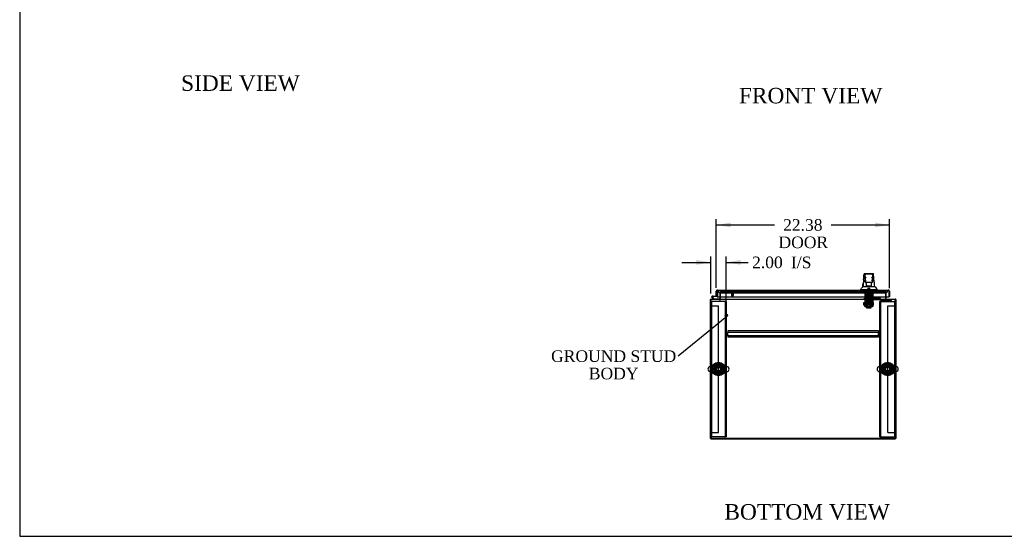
# Model space of a CAD drawing. Header units: inches. Extents: x 1 to 299, y -2 to 199.
# Tile 1 of 12: x 1 to 129, y 1 to 67. Entities that reach past the tile are written whole.
import ezdxf
from ezdxf import colors
from ezdxf.entities.mleader import LeaderData, LeaderLine
from ezdxf.enums import TextEntityAlignment as Align
from ezdxf.lldxf.tags import DXFTag
from ezdxf.math import Vec2, Vec3

# ---------------------------------------------------------------- set-up
doc = ezdxf.new("R2010")
doc.units = ezdxf.units.IN
doc.header["$MEASUREMENT"] = 0
for name, color, linetype in [('COM50677-2', 7, 'Continuous'), ('COM53964-1', 7, 'Continuous'), ('COM54746-48', 7, 'Continuous'), ('COM56670-1', 7, 'Continuous'), ('COM70215', 7, 'Continuous'), ('COM70220', 7, 'Continuous'), ('COM70838', 7, 'Continuous'), ('COM70839-1', 7, 'Continuous'), ('COM71199-1', 7, 'Continuous'), ('COM71209-1', 7, 'Continuous'), ('COM71210-1', 7, 'Continuous'), ('Default', 7, 'Continuous'), ('HAN13068', 7, 'Continuous'), ('HAN13068_NUT', 7, 'Continuous'), ('HAN13068_SCREW', 7, 'Continuous'), ('HAN_NUT', 7, 'Continuous'), ('NTS18024', 7, 'Continuous'), ('NTS18147', 7, 'Continuous'), ('ROL87452', 7, 'Continuous'), ('RVT17786', 7, 'Continuous'), ('RVT19000', 7, 'Continuous'), ('SCS86414', 7, 'Continuous'), ('SPC87322', 7, 'Continuous'), ('STD26122', 7, 'Continuous'), ('STD26258', 7, 'Continuous'), ('WAF25376', 7, 'Continuous'), ('WAF25377', 7, 'Continuous'), ('WAM254785', 7, 'Continuous'), ('WAM30038', 7, 'Continuous')]:
    doc.layers.add(name, color=color, linetype=linetype)
doc.styles.add('SEACAD_Times_New_Roman', font='times.ttf')
tags = doc.linetypes.add('HIDDEN2', pattern=[0.1875, 0.125, -0.0625]).pattern_tags.tags
tags[6:7] = [DXFTag(74, 4), DXFTag(75, 0), DXFTag(340, '0'), DXFTag(46, 0.0), DXFTag(50, 0.0), DXFTag(44, 0.0), DXFTag(45, 0.0)]
tags[4:5] = [DXFTag(74, 4), DXFTag(75, 0), DXFTag(340, '0'), DXFTag(46, 0.0), DXFTag(50, 0.0), DXFTag(44, 0.0), DXFTag(45, 0.0)]
doc.dimstyles.new('HAMMOND_(STH_-_300x200)', dxfattribs={"dimtxt": 1.5, "dimasz": 1.875, "dimexe": 0.75, "dimexo": 0.75, "dimgap": 0.375, "dimtad": 0, "dimtih": 1, "dimtoh": 1, "dimzin": 0, "dimdsep": 46, "dimtxsty": 'SEACAD_Times_New_Roman', "dimblk1": '_SE_FILLED', "dimblk2": '_SE_FILLED', "dimsah": 1, "dimcen": 0.75, "dimadec": 0, "dimazin": 0, "dimtfac": 0.8, "dimtofl": 0, "dimtmove": 0, "dimatfit": 3, "dimfxl": 1, "dimtolj": 1, "dimtzin": 0, "dimarcsym": 0})

# ---------------------------------------------------------------- blocks, each defined once
blk = doc.blocks.new('_SE_FILLED')
at = {"color": 0}
blk.add_line((0, 0), (-1, 0), dxfattribs=at)
blk.add_solid([(0, 0), (-1, -0.1665), (-1, 0.1665), (0, 0)], dxfattribs=at)
blk = doc.blocks.new('SE2')
at = {"layer": 'COM50677-2', "color": 7, "linetype": 'HIDDEN2'}
for p, q in [((90.7, 30.94), (90.83, 30.94)), ((90.89, 30.94), (90.83, 30.94)), ((90.83, 13.44), (90.83, 30.94)), ((92.52, 30.94), (90.89, 30.94)), ((92.58, 30.94), (92.52, 30.94)), ((92.58, 30.94), (92.58, 13.44)), ((92.7, 30.94), (92.58, 30.94)), ((92.7, 30.94), (92.7, 13.44)), ((112.57, 30.94), (112.7, 30.94)), ((112.57, 13.44), (112.57, 30.94)), ((112.7, 13.44), (112.7, 30.94)), ((112.76, 30.94), (112.7, 30.94)), ((112.76, 30.94), (114.39, 30.94)), ((114.39, 30.94), (114.45, 30.94)), ((114.45, 30.94), (114.45, 13.44)), ((114.57, 30.94), (114.45, 30.94)), ((90.7, 13.44), (90.83, 13.44)), ((90.89, 13.44), (90.83, 13.44)), ((92.52, 13.44), (90.89, 13.44)), ((92.52, 13.44), (92.58, 13.44)), ((92.7, 13.44), (92.58, 13.44)), ((112.57, 13.44), (112.7, 13.44)), ((112.7, 13.44), (112.76, 13.44)), ((112.76, 13.44), (114.39, 13.44)), ((114.39, 13.44), (114.45, 13.44)), ((114.57, 13.44), (114.45, 13.44))]:
    blk.add_line(p, q, dxfattribs=at)
for centre in [(91.7, 22.19), (113.57, 22.19)]:
    blk.add_circle(centre, 0.375, dxfattribs=at)
at = {"layer": 'COM53964-1', "color": 7, "linetype": 'HIDDEN2'}
for p, q in [((90.7, 30.36), (90.84, 30.36)), ((90.84, 30.36), (91.56, 30.36)), ((91.56, 30.36), (91.7, 30.36)), ((91.7, 13.99), (91.7, 30.36)), ((113.57, 13.99), (113.57, 30.36)), ((113.57, 30.36), (113.71, 30.36)), ((113.71, 30.36), (114.43, 30.36)), ((114.43, 30.36), (114.57, 30.36)), ((90.7, 13.99), (90.84, 13.99)), ((90.84, 13.99), (91.56, 13.99)), ((91.56, 13.99), (91.7, 13.99)), ((113.57, 13.99), (113.71, 13.99)), ((113.71, 13.99), (114.43, 13.99)), ((114.43, 13.99), (114.57, 13.99))]:
    blk.add_line(p, q, dxfattribs=at)
at = {"layer": 'COM54746-48', "color": 7, "linetype": 'Continuous'}
for p, q in [((91.51, 32.13), (91.51, 32.13)), ((91.06, 31.22), (90.85, 31.44)), ((90.93, 31.64), (91.51, 31.64)), ((91.51, 31.58), (90.93, 31.58)), ((90.97, 31.41), (91.09, 31.29)), ((90.99, 31.53), (91.05, 31.53)), ((91.09, 31.29), (91.78, 31.29)), ((91.51, 31.64), (91.51, 31.64)), ((91.78, 31.29), (91.78, 31.22))]:
    blk.add_line(p, q, dxfattribs=at)
at = {"layer": 'COM54746-48', "color": 7, "linetype": 'HIDDEN2'}
for p, q in [((91.51, 32.13), (91.57, 32.13)), ((91.57, 32.13), (91.57, 31.6)), ((90.87, 31.51), (90.87, 31.53)), ((90.9, 31.48), (90.97, 31.41)), ((90.92, 31.58), (90.94, 31.58)), ((90.94, 31.46), (90.92, 31.46)), ((90.99, 31.53), (90.99, 31.51)), ((91.05, 31.52), (90.99, 31.52)), ((91.55, 31.58), (91.51, 31.58))]:
    blk.add_line(p, q, dxfattribs=at)
at = {"layer": 'COM54746-48', "color": 7, "linetype": 'Continuous'}
blk.add_circle((90.93, 31.52), 0.05, dxfattribs=at)
for radius, start, end in [(0.117, 90, 5.2159), (0.117, 227.608, 287.0274), (0.055, 90, 5.2159), (0.055, 5.2159, 90), (0.117, 5.2159, 28.0398)]:
    blk.add_arc((90.93, 31.52), radius, start, end, dxfattribs=at)
at = {"layer": 'COM54746-48', "color": 7, "linetype": 'HIDDEN2'}
for centre, radius, start, end in [((90.92, 31.53), 0.05, 90, 180), ((90.92, 31.51), 0.05, 180, 270), ((90.93, 31.52), 0.117, 28.0398, 90), ((90.94, 31.53), 0.05, 0, 90), ((90.94, 31.51), 0.05, 270, 0), ((91.55, 31.6), 0.025, 270, 0)]:
    blk.add_arc(centre, radius, start, end, dxfattribs=at)
at = {"layer": 'COM56670-1', "color": 7, "linetype": 'HIDDEN2'}
for p, q in [((91.98, 32.19), (91.98, 32.19)), ((113.29, 32.19), (91.98, 32.19)), ((113.29, 32.19), (113.29, 32.19))]:
    blk.add_line(p, q, dxfattribs=at)
at = {"layer": 'COM70215', "color": 7, "linetype": 'HIDDEN2'}
for p, q in [((112.39, 27.13), (92.89, 27.13)), ((92.89, 27.13), (92.89, 27.09)), ((92.89, 27.09), (92.89, 26.98)), ((92.89, 26.98), (92.89, 26.94)), ((92.89, 26.5), (92.89, 26.94)), ((112.39, 26.94), (92.89, 26.94)), ((112.39, 27.13), (112.39, 27.09)), ((112.39, 27.09), (112.39, 26.98)), ((112.39, 26.98), (112.39, 26.94)), ((112.39, 26.5), (112.39, 26.94)), ((112.39, 26.5), (92.89, 26.5)), ((92.89, 26.5), (92.89, 26.46)), ((92.89, 26.46), (92.89, 26.36)), ((92.89, 26.36), (92.89, 26.32)), ((112.39, 26.32), (92.89, 26.32)), ((112.39, 26.5), (112.39, 26.46)), ((112.39, 26.46), (112.39, 26.36)), ((112.39, 26.36), (112.39, 26.32))]:
    blk.add_line(p, q, dxfattribs=at)
at = {"layer": 'COM70220', "color": 7, "linetype": 'HIDDEN2'}
for p, q in [((91.9, 32.07), (92.15, 32.07)), ((92.15, 32.07), (113.06, 32.07)), ((113.06, 32.07), (113.31, 32.07))]:
    blk.add_line(p, q, dxfattribs=at)
for centre, start, end in [((91.9, 32.32), 180, 270), ((113.31, 32.32), 270, 0)]:
    blk.add_arc(centre, 0.25, start, end, dxfattribs=at)
at = {"layer": 'COM70838', "color": 7, "linetype": 'HIDDEN2'}
for p, q in [((110.51, 31.21), (110.51, 31.33)), ((110.51, 31.33), (110.64, 31.33)), ((110.64, 31.21), (110.51, 31.21)), ((110.64, 31.33), (111.69, 31.33)), ((111.12, 31.21), (110.64, 31.21)), ((111.69, 31.21), (111.15, 31.21)), ((111.69, 31.33), (111.78, 31.33)), ((111.78, 31.21), (111.69, 31.21)), ((112.49, 31.33), (111.78, 31.33)), ((111.78, 31.21), (112.47, 31.21)), ((112.59, 31.33), (112.49, 31.33)), ((112.49, 31.33), (112.49, 31.21)), ((112.58, 31.09), (112.58, 31.12)), ((112.65, 31.28), (112.65, 31.27)), ((112.78, 31.15), (112.78, 31.05)), ((112.78, 31.15), (114.02, 31.15)), ((112.78, 31.05), (113.9, 31.05)), ((112.78, 30.92), (113.9, 30.92)), ((114.02, 31.07), (114.02, 31.15)), ((114.02, 31.07), (114.02, 30.94))]:
    blk.add_line(p, q, dxfattribs=at)
for centre, radius, start, end in [((112.47, 31.09), 0.117, 76.4554, 90), ((112.47, 31.09), 0.117, 0, 76.4554), ((112.78, 31.12), 0.193, 180, 270), ((112.59, 31.27), 0.06, 0, 90), ((112.78, 31.28), 0.125, 180, 270)]:
    blk.add_arc(centre, radius, start, end, dxfattribs=at)
for centre, major_axis, start_param, end_param in [((113.9, 31.07), (-0.125, 0), 1.570796, 3.141593), ((113.9, 30.94), (0.125, 0), 4.712389, 6.283185)]:
    blk.add_ellipse(centre, major_axis=major_axis, ratio=0.145455, start_param=start_param, end_param=end_param, dxfattribs=at)
at = {"layer": 'COM70839-1', "color": 7, "linetype": 'HIDDEN2'}
for p, q in [((110.6, 31.94), (110.67, 31.94)), ((110.6, 31.93), (110.6, 31.94)), ((110.6, 31.93), (110.6, 30.8)), ((110.67, 31.94), (110.67, 31.93)), ((110.67, 31.93), (110.67, 30.8)), ((111.6, 31.94), (111.67, 31.94)), ((111.6, 31.93), (111.6, 31.94)), ((111.6, 31.93), (111.6, 30.8)), ((111.67, 31.94), (111.67, 31.93)), ((111.67, 31.93), (111.67, 30.8)), ((110.6, 30.64), (110.6, 30.8)), ((110.6, 30.64), (110.6, 30.38)), ((110.67, 31.48), (111.6, 31.48)), ((110.67, 30.8), (110.67, 30.64)), ((111.6, 30.69), (110.67, 30.69)), ((110.67, 30.38), (110.67, 30.64)), ((110.67, 30.62), (111.6, 30.62)), ((111.6, 30.64), (111.6, 30.8)), ((111.6, 30.64), (111.6, 30.38)), ((111.67, 30.8), (111.67, 30.64)), ((111.67, 30.38), (111.67, 30.64)), ((110.6, 30.3), (110.6, 30.38)), ((110.6, 30.3), (110.67, 30.3)), ((110.67, 30.38), (110.67, 30.3)), ((111.6, 30.3), (111.6, 30.38)), ((111.6, 30.3), (111.67, 30.3)), ((111.67, 30.38), (111.67, 30.3))]:
    blk.add_line(p, q, dxfattribs=at)
at = {"layer": 'COM71199-1', "color": 7, "linetype": 'Continuous'}
for p, q in [((91.42, 31.64), (91.42, 32.27)), ((91.51, 32.33), (91.47, 32.38)), ((91.51, 32.27), (91.51, 32.38)), ((91.51, 32.33), (91.51, 32.27)), ((91.51, 32.27), (91.51, 31.54)), ((91.51, 32.27), (91.51, 32.27)), ((91.51, 31.64), (91.51, 32.27)), ((91.56, 32.41), (113.65, 32.41)), ((91.56, 32.41), (91.56, 32.41)), ((91.56, 32.41), (91.56, 32.41)), ((113.65, 32.41), (113.65, 32.41)), ((113.65, 32.41), (113.65, 32.41)), ((113.65, 32.41), (113.65, 32.41)), ((113.7, 32.27), (113.7, 32.38)), ((113.7, 32.33), (113.74, 32.38)), ((113.7, 32.27), (113.7, 32.33)), ((113.7, 32.27), (113.7, 31.54)), ((113.7, 32.27), (113.7, 32.27)), ((113.7, 32.27), (113.7, 31.54)), ((113.79, 32.27), (113.79, 31.54)), ((91.42, 31.64), (91.51, 31.64)), ((91.51, 31.54), (113.7, 31.54)), ((113.79, 31.54), (113.7, 31.54))]:
    blk.add_line(p, q, dxfattribs=at)
for centre, start, end in [((91.56, 32.27), 127.5036, 180), ((91.56, 32.27), 90.1561, 127.5036), ((91.56, 32.27), 90, 90.0762), ((113.65, 32.27), 89.9238, 90), ((113.65, 32.27), 52.4964, 89.8439), ((113.65, 32.27), 0, 52.4964)]:
    blk.add_arc(centre, 0.143, start, end, dxfattribs=at)
for points in [[(91.51, 32.38), (91.52, 32.39), (91.53, 32.4), (91.54, 32.41), (91.54, 32.41), (91.55, 32.41), (91.56, 32.41), (91.56, 32.41)], [(113.7, 32.38), (113.69, 32.39), (113.68, 32.4), (113.67, 32.41), (113.67, 32.41), (113.66, 32.41), (113.65, 32.41), (113.65, 32.41)]]:
    blk.add_open_spline(points, degree=3, knots=[0, 0, 0, 0, 0.5, 0.5, 0.75, 0.75, 1, 1, 1, 1], dxfattribs=at)
at = {"layer": 'COM71209-1', "color": 7, "linetype": 'HIDDEN2'}
for p, q in [((91.98, 31.54), (91.98, 32.19)), ((91.98, 32.19), (113.29, 32.19)), ((113.29, 32.19), (113.29, 31.54))]:
    blk.add_line(p, q, dxfattribs=at)
at = {"layer": 'COM71209-1', "color": 7, "linetype": 'Continuous'}
for p, q in [((90.7, 31.08), (90.7, 31.22)), ((90.7, 31.22), (114.57, 31.22)), ((90.7, 13.22), (90.7, 31.08)), ((91.98, 31.27), (91.98, 31.54)), ((91.98, 31.27), (91.98, 31.22)), ((113.29, 31.54), (113.29, 31.27)), ((113.29, 31.22), (113.29, 31.27)), ((114.57, 31.22), (114.57, 31.08)), ((114.57, 31.08), (114.57, 13.22)), ((114.57, 13.22), (90.7, 13.22))]:
    blk.add_line(p, q, dxfattribs=at)
at = {"layer": 'COM71210-1', "color": 7, "linetype": 'HIDDEN2'}
for p, q in [((91.89, 32.19), (91.98, 32.19)), ((91.89, 32.19), (91.89, 31.54)), ((113.39, 32.19), (113.29, 32.19)), ((113.39, 31.54), (113.39, 32.19)), ((90.75, 13.26), (114.52, 13.26))]:
    blk.add_line(p, q, dxfattribs=at)
at = {"layer": 'COM71210-1', "color": 7, "linetype": 'Continuous'}
for p, q in [((90.61, 31.13), (90.61, 13.31)), ((90.7, 31.13), (90.61, 31.13)), ((91.89, 31.54), (91.89, 31.27)), ((113.39, 31.27), (113.39, 31.54)), ((114.57, 31.13), (114.67, 31.13)), ((114.67, 13.31), (114.67, 31.13)), ((90.75, 13.16), (114.52, 13.16))]:
    blk.add_line(p, q, dxfattribs=at)
for centre, radius, start, end in [((90.75, 31.08), 0.143, 109.6129, 160.3871), ((91.84, 31.27), 0.048, 270, 0), ((91.84, 31.27), 0.143, 340.3871, 0), ((113.43, 31.27), 0.143, 180, 199.6129), ((113.43, 31.27), 0.048, 180, 270), ((114.52, 31.08), 0.143, 19.6129, 70.3871), ((90.75, 13.31), 0.143, 180, 270), ((114.52, 13.31), 0.143, 270, 0)]:
    blk.add_arc(centre, radius, start, end, dxfattribs=at)
at = {"layer": 'COM71210-1', "color": 7, "linetype": 'HIDDEN2'}
for centre, radius, start, end in [((90.75, 31.08), 0.143, 90, 109.6129), ((90.75, 31.08), 0.048, 90, 180), ((91.84, 31.27), 0.143, 270, 340.3871), ((113.43, 31.27), 0.143, 199.6129, 270), ((114.52, 31.08), 0.143, 70.3871, 90), ((114.52, 31.08), 0.048, 0, 90), ((90.75, 13.31), 0.048, 180, 270), ((114.52, 13.31), 0.048, 270, 0)]:
    blk.add_arc(centre, radius, start, end, dxfattribs=at)
at = {"layer": 'HAN13068', "color": 7, "linetype": 'Continuous'}
for p, q in [((110.53, 34.47), (110.53, 34.47)), ((110.59, 34.53), (111.68, 34.53)), ((111.5, 34.45), (110.77, 34.45)), ((111.74, 34.47), (111.74, 34.47)), ((110.68, 33.88), (110.68, 34.36)), ((110.68, 33.48), (110.68, 33.88)), ((110.68, 33.45), (110.68, 33.48)), ((110.77, 33.39), (110.74, 33.39)), ((111.5, 33.39), (110.77, 33.39)), ((110.84, 32.96), (110.84, 33.39)), ((111.44, 33.39), (111.44, 32.96)), ((111.53, 33.39), (111.5, 33.39)), ((111.59, 34.36), (111.59, 33.88)), ((111.59, 33.88), (111.59, 33.48)), ((111.59, 33.48), (111.59, 33.45)), ((110.05, 32.49), (110.4, 32.49)), ((110.05, 32.49), (110.05, 32.41)), ((110.37, 32.85), (110.56, 32.85)), ((110.4, 32.49), (110.63, 32.49)), ((110.56, 32.85), (110.67, 32.85)), ((110.63, 32.49), (111.08, 32.49)), ((110.67, 32.85), (110.88, 32.85)), ((110.84, 32.92), (110.84, 32.96)), ((111.05, 32.91), (110.87, 32.91)), ((110.88, 32.85), (110.94, 32.85)), ((110.94, 32.85), (111.04, 32.85)), ((111.04, 32.85), (111.08, 32.85)), ((111.22, 32.91), (111.05, 32.91)), ((111.08, 32.85), (111.19, 32.85)), ((111.08, 32.49), (111.19, 32.49)), ((111.19, 32.85), (111.49, 32.85)), ((111.19, 32.49), (111.25, 32.49)), ((111.41, 32.91), (111.22, 32.91)), ((111.25, 32.49), (111.39, 32.49)), ((111.39, 32.49), (111.87, 32.49)), ((111.44, 32.96), (111.44, 32.92)), ((111.49, 32.85), (111.6, 32.85)), ((111.6, 32.85), (111.91, 32.85)), ((111.87, 32.49), (112.22, 32.49)), ((112.22, 32.41), (112.22, 32.49))]:
    blk.add_line(p, q, dxfattribs=at)
at = {"layer": 'HAN13068', "color": 7, "linetype": 'HIDDEN2'}
for p, q in [((110.74, 31.71), (110.74, 32.41)), ((110.94, 31.71), (110.94, 32.41)), ((110.97, 32.41), (110.97, 32.29)), ((111.3, 32.29), (111.3, 32.41)), ((111.33, 31.71), (111.33, 32.41)), ((111.53, 31.71), (111.53, 32.41)), ((110.94, 31.71), (110.74, 31.71)), ((111.33, 31.71), (110.94, 31.71)), ((110.98, 31.58), (110.98, 31.71)), ((111.14, 31.58), (110.98, 31.58)), ((110.98, 31.21), (110.98, 30.25)), ((111.3, 31.58), (111.14, 31.58)), ((111.3, 31.58), (111.3, 31.71)), ((111.3, 30.25), (111.3, 31.21)), ((111.53, 31.71), (111.33, 31.71)), ((110.98, 30.25), (111.3, 30.25)), ((110.98, 30.25), (111.01, 30.22)), ((111.27, 30.22), (111.01, 30.22)), ((111.27, 30.22), (111.3, 30.25))]:
    blk.add_line(p, q, dxfattribs=at)
at = {"layer": 'HAN13068', "color": 7, "linetype": 'Continuous'}
for centre, radius, start, end in [((110.59, 34.47), 0.06, 89.9925, 174.0071), ((110.77, 34.36), 0.09, 90, 180), ((111.5, 34.36), 0.09, 0, 90), ((111.68, 34.47), 0.06, 5.5758, 90.0089), ((126.27, 31.85), 15.93, 173.1476, 176.4108), ((110.94, 33.88), 0.259, 130.7149, 177.9019), ((110.72, 33.88), 0.0411, 178.3464, 179.9974), ((110.77, 33.48), 0.09, 180, 270), ((110.74, 33.45), 0.06, 180, 270), ((111.33, 33.88), 0.259, 2.0981, 49.2851), ((111.5, 33.48), 0.09, 270, 0), ((111.53, 33.45), 0.06, 270, 0), ((111.55, 33.88), 0.0411, 0.0026, 1.6536), ((49.88, 26.8), 62.32, 5.5659, 6.5216), ((106.25, 36.12), 5.25, 316.2334, 321.3827), ((124.34, 43.04), 16.06, 219.3746, 221.0327)]:
    blk.add_arc(centre, radius, start, end, dxfattribs=at)
for points in [[(110.45, 33.75), (110.48, 33.99), (110.5, 34.23), (110.53, 34.47)], [(111.8, 33.88), (111.78, 34.08), (111.76, 34.27), (111.74, 34.47)], [(110.36, 32.85), (110.37, 32.99), (110.39, 33.13), (110.4, 33.27)]]:
    blk.add_open_spline(points, degree=3, dxfattribs=at)
for points, knots in [([(110.77, 33.6), (110.76, 33.61), (110.76, 33.63), (110.75, 33.65), (110.74, 33.66), (110.73, 33.7), (110.72, 33.72), (110.71, 33.76), (110.7, 33.77), (110.7, 33.79), (110.69, 33.81), (110.68, 33.84), (110.68, 33.86), (110.68, 33.88)], [0, 0, 0, 0, 0.125, 0.125, 0.25, 0.25, 0.5, 0.5, 0.625, 0.625, 0.75, 0.75, 1, 1, 1, 1]), ([(111.59, 33.88), (111.59, 33.86), (111.59, 33.84), (111.58, 33.81), (111.57, 33.79), (111.57, 33.77), (111.56, 33.76), (111.55, 33.72), (111.54, 33.7), (111.53, 33.66), (111.52, 33.65), (111.51, 33.63), (111.51, 33.61), (111.5, 33.6)], [0, 0, 0, 0, 0.25, 0.25, 0.375, 0.375, 0.5, 0.5, 0.75, 0.75, 0.875, 0.875, 1, 1, 1, 1]), ([(110.84, 32.96), (110.84, 32.96), (110.84, 32.97), (110.84, 32.98), (110.84, 32.99), (110.85, 33.01), (110.86, 33.02), (110.87, 33.04)], [0, 0, 0, 0, 0.25, 0.25, 0.5, 0.5, 1, 1, 1, 1]), ([(110.87, 32.91), (110.86, 32.91), (110.86, 32.91), (110.85, 32.91), (110.85, 32.91), (110.84, 32.91), (110.84, 32.91), (110.84, 32.91), (110.84, 32.91), (110.84, 32.92)], [0, 0, 0, 0, 0.25, 0.25, 0.5, 0.5, 0.75, 0.75, 1, 1, 1, 1]), ([(111.41, 33.04), (111.41, 33.02), (111.42, 33.01), (111.43, 32.99), (111.43, 32.98), (111.43, 32.97), (111.44, 32.96), (111.44, 32.96)], [0, 0, 0, 0, 0.5, 0.5, 0.75, 0.75, 1, 1, 1, 1]), ([(111.44, 32.92), (111.44, 32.91), (111.43, 32.91), (111.43, 32.91), (111.43, 32.91), (111.42, 32.91), (111.41, 32.91), (111.41, 32.91)], [0, 0, 0, 0, 0.25, 0.25, 0.5, 0.5, 1, 1, 1, 1])]:
    blk.add_open_spline(points, degree=3, knots=knots, dxfattribs=at)
at = {"layer": 'HAN13068_NUT', "color": 7, "linetype": 'HIDDEN2'}
for p, q in [((110.8, 30.88), (110.8, 31.21)), ((110.97, 30.88), (110.8, 30.88)), ((110.8, 30.88), (110.8, 30.83)), ((111.44, 30.8), (110.83, 30.8)), ((111.14, 30.88), (110.97, 30.88)), ((111.14, 30.88), (111.14, 31.21)), ((111.3, 30.88), (111.14, 30.88)), ((111.47, 30.88), (111.3, 30.88)), ((111.47, 30.88), (111.47, 31.21)), ((111.47, 30.83), (111.47, 30.88))]:
    blk.add_line(p, q, dxfattribs=at)
for centre, start, end in [((110.83, 30.83), 180, 270), ((111.44, 30.83), 270, 0)]:
    blk.add_arc(centre, 0.03, start, end, dxfattribs=at)
at = {"layer": 'HAN13068_SCREW', "color": 7, "linetype": 'HIDDEN2'}
for p, q in [((110.87, 32.29), (111.4, 32.29)), ((110.87, 32.29), (110.87, 32.22)), ((110.87, 32.22), (111.4, 32.22)), ((110.91, 32.08), (110.91, 32.22)), ((110.91, 32.08), (111.02, 32.08)), ((111.02, 32.66), (111.25, 32.66)), ((111.02, 32.66), (111.02, 32.29)), ((111.02, 32.08), (111.02, 32.22)), ((111.02, 32.08), (111.25, 32.08)), ((111.25, 32.29), (111.25, 32.66)), ((111.25, 32.08), (111.25, 32.22)), ((111.25, 32.08), (111.36, 32.08)), ((111.36, 32.08), (111.36, 32.22)), ((111.4, 32.22), (111.4, 32.29))]:
    blk.add_line(p, q, dxfattribs=at)
at = {"layer": 'HAN_NUT', "color": 7, "linetype": 'HIDDEN2'}
for p, q in [((110.52, 32.32), (110.52, 32.1)), ((110.52, 32.1), (110.83, 32.1)), ((110.83, 32.32), (110.83, 32.1)), ((110.83, 32.1), (111.44, 32.1)), ((111.44, 32.32), (111.44, 32.1)), ((111.44, 32.1), (111.75, 32.1)), ((111.75, 32.32), (111.75, 32.1))]:
    blk.add_line(p, q, dxfattribs=at)
at = {"layer": 'NTS18024', "color": 7, "linetype": 'HIDDEN2'}
for p, q in [((91.24, 22.46), (91.7, 22.73)), ((91.24, 21.93), (91.24, 22.46)), ((91.7, 21.65), (91.24, 21.93)), ((91.7, 22.73), (92.17, 22.46)), ((92.17, 21.93), (91.7, 21.65)), ((92.17, 22.46), (92.17, 21.93)), ((113.11, 22.46), (113.57, 22.73)), ((113.11, 21.93), (113.11, 22.46)), ((113.57, 21.65), (113.11, 21.93)), ((113.57, 22.73), (114.04, 22.46)), ((114.04, 21.93), (113.57, 21.65)), ((114.04, 22.46), (114.04, 21.93))]:
    blk.add_line(p, q, dxfattribs=at)
for centre in [(91.7, 22.19), (113.57, 22.19)]:
    blk.add_circle(centre, 0.263, dxfattribs=at)
at = {"layer": 'NTS18147', "color": 7, "linetype": 'HIDDEN2'}
for p, q in [((111.36, 31.85), (110.92, 31.85)), ((110.92, 31.85), (110.92, 31.41)), ((111.36, 31.85), (110.92, 31.85)), ((110.92, 31.85), (110.92, 31.85)), ((111.36, 31.41), (111.36, 31.85)), ((111.36, 31.85), (111.36, 31.85)), ((110.74, 31.41), (110.67, 31.41)), ((110.67, 31.41), (110.67, 31.34)), ((110.74, 31.41), (110.67, 31.41)), ((110.67, 31.41), (110.67, 31.41)), ((110.67, 31.34), (110.74, 31.34)), ((110.67, 31.34), (110.67, 31.28)), ((110.67, 31.34), (110.74, 31.34)), ((110.67, 31.28), (110.74, 31.28)), ((110.67, 31.28), (110.74, 31.28)), ((111.07, 31.41), (110.74, 31.41)), ((110.74, 31.34), (110.74, 31.41)), ((111.07, 31.41), (110.74, 31.41)), ((110.74, 31.41), (110.74, 31.41)), ((110.74, 31.28), (110.74, 31.34)), ((110.9, 31.28), (110.94, 31.28)), ((110.9, 31.28), (110.94, 31.28)), ((111.2, 31.41), (111.07, 31.41)), ((111.07, 31.41), (111.07, 31.34)), ((111.2, 31.41), (111.07, 31.41)), ((111.07, 31.41), (111.07, 31.41)), ((111.07, 31.34), (111.2, 31.34)), ((111.07, 31.34), (111.2, 31.34)), ((111.53, 31.41), (111.2, 31.41)), ((111.2, 31.34), (111.2, 31.41)), ((111.53, 31.41), (111.2, 31.41)), ((111.2, 31.41), (111.2, 31.41)), ((111.34, 31.28), (111.37, 31.28)), ((111.34, 31.28), (111.37, 31.28)), ((111.6, 31.41), (111.53, 31.41)), ((111.53, 31.41), (111.53, 31.34)), ((111.6, 31.41), (111.53, 31.41)), ((111.53, 31.41), (111.53, 31.41)), ((111.53, 31.34), (111.6, 31.34)), ((111.53, 31.34), (111.6, 31.34)), ((111.54, 31.34), (111.54, 31.28)), ((111.54, 31.28), (111.6, 31.28)), ((111.54, 31.28), (111.6, 31.28)), ((111.6, 31.34), (111.6, 31.41)), ((111.6, 31.41), (111.6, 31.41)), ((111.6, 31.28), (111.6, 31.34))]:
    blk.add_line(p, q, dxfattribs=at)
for centre, start_param, end_param in [((110.9, 31.6), 2.506883, 3.776302), ((110.9, 31.6), 2.506883, 3.776302), ((110.94, 31.6), 3.141593, 3.776302), ((110.94, 31.6), 3.141593, 3.776302), ((111.34, 31.6), 2.506883, 3.141593), ((111.34, 31.6), 2.506883, 3.141593), ((111.37, 31.6), 2.506883, 3.776302), ((111.37, 31.6), 2.506883, 3.776302)]:
    blk.add_ellipse(centre, major_axis=(0, 0.318), ratio=0.866025, start_param=start_param, end_param=end_param, dxfattribs=at)
at = {"layer": 'ROL87452', "color": 7, "linetype": 'HIDDEN2'}
for p, q in [((110.82, 30.13), (110.82, 31.13)), ((111.45, 30.13), (111.45, 31.13)), ((110.82, 30.13), (111.45, 30.13))]:
    blk.add_line(p, q, dxfattribs=at)
at = {"layer": 'RVT17786', "color": 7, "linetype": 'HIDDEN2'}
for p, q in [((110.46, 30.75), (110.46, 30.5)), ((111.67, 30.75), (110.46, 30.75)), ((110.46, 30.5), (111.67, 30.5))]:
    blk.add_line(p, q, dxfattribs=at)
blk.add_arc((111.43, 30.63), 0.318, 317.1291, 42.8709, dxfattribs=at)
at = {"layer": 'RVT19000', "color": 7, "linetype": 'HIDDEN2'}
for p, q in [((110.82, 31.21), (110.82, 31.13)), ((111.45, 31.1), (110.82, 31.1)), ((110.94, 31.33), (110.94, 31.21)), ((111.28, 31.55), (110.99, 31.55)), ((110.99, 31.55), (110.99, 31.47)), ((110.99, 31.4), (110.99, 31.33)), ((111.15, 31.21), (111.12, 31.21)), ((111.28, 31.47), (111.28, 31.55)), ((111.28, 31.33), (111.28, 31.4)), ((111.33, 31.21), (111.33, 31.33)), ((111.45, 31.13), (111.45, 31.21))]:
    blk.add_line(p, q, dxfattribs=at)
at = {"layer": 'SCS86414', "color": 7, "linetype": 'HIDDEN2'}
for p, q in [((91.17, 22.52), (90.66, 22.52)), ((90.66, 21.86), (91.17, 21.86)), ((92.74, 22.52), (92.23, 22.52)), ((92.23, 21.86), (92.74, 21.86)), ((113.04, 22.52), (112.53, 22.52)), ((112.53, 21.86), (113.04, 21.86)), ((114.61, 22.52), (114.1, 22.52)), ((114.1, 21.86), (114.61, 21.86))]:
    blk.add_line(p, q, dxfattribs=at)
for centre, radius in [((91.7, 22.19), 0.625), ((91.7, 22.19), 0.312), ((91.7, 22.19), 0.252), ((113.57, 22.19), 0.625), ((113.57, 22.19), 0.312), ((113.57, 22.19), 0.252)]:
    blk.add_circle(centre, radius, dxfattribs=at)
at = {"layer": 'SCS86414', "color": 7, "linetype": 'Continuous'}
for centre, start, end in [((90.66, 22.19), 100.3132, 259.6868), ((114.61, 22.19), 280.3132, 79.6868)]:
    blk.add_arc(centre, 0.331, start, end, dxfattribs=at)
at = {"layer": 'SCS86414', "color": 7, "linetype": 'HIDDEN2'}
for centre, start, end in [((90.66, 22.19), 90, 100.3132), ((90.66, 22.19), 259.6868, 270), ((92.74, 22.19), 270, 90), ((112.53, 22.19), 90, 270), ((114.61, 22.19), 79.6868, 90), ((114.61, 22.19), 270, 280.3132)]:
    blk.add_arc(centre, 0.331, start, end, dxfattribs=at)
at = {"layer": 'SPC87322', "color": 7, "linetype": 'HIDDEN2'}
for p, q in [((110.74, 31.71), (110.74, 31.33)), ((110.9, 31.21), (110.9, 31.33)), ((110.91, 31.21), (110.91, 31.33)), ((111.36, 31.21), (111.36, 31.33)), ((111.37, 31.21), (111.37, 31.33)), ((111.53, 31.33), (111.53, 31.71))]:
    blk.add_line(p, q, dxfattribs=at)
at = {"layer": 'STD26122', "color": 7, "linetype": 'HIDDEN2'}
for p, q in [((110.95, 32.32), (110.95, 31.35)), ((111.32, 31.35), (111.32, 32.32)), ((110.95, 31.35), (111.32, 31.35)), ((110.95, 31.35), (110.99, 31.32)), ((111.29, 31.32), (110.99, 31.32)), ((111.29, 31.32), (111.32, 31.35))]:
    blk.add_line(p, q, dxfattribs=at)
at = {"layer": 'STD26258', "color": 7, "linetype": 'HIDDEN2'}
for p, q in [((93.36, 32.32), (93.36, 32.29)), ((93.36, 32.29), (93.67, 32.29)), ((93.39, 32.29), (93.39, 31.69)), ((93.42, 31.69), (93.42, 32.29)), ((93.61, 31.69), (93.61, 32.29)), ((93.64, 31.69), (93.64, 32.29)), ((93.67, 32.29), (93.67, 32.32)), ((93.39, 31.69), (93.64, 31.69))]:
    blk.add_line(p, q, dxfattribs=at)
blk.add_circle((92.7, 29.13), 0.156, dxfattribs=at)
at = {"layer": 'WAF25376', "color": 7, "linetype": 'HIDDEN2'}
for p, q in [((110.7, 30.94), (110.7, 30.31)), ((110.8, 30.94), (110.7, 30.94)), ((110.8, 30.94), (110.8, 30.31)), ((111.47, 30.94), (111.47, 30.31)), ((111.57, 30.94), (111.47, 30.94)), ((111.57, 30.94), (111.57, 30.31)), ((110.7, 30.31), (110.8, 30.31)), ((111.47, 30.31), (111.57, 30.31))]:
    blk.add_line(p, q, dxfattribs=at)
at = {"layer": 'WAF25377', "color": 7, "linetype": 'HIDDEN2'}
for centre, radius in [((91.7, 22.19), 0.875), ((113.57, 22.19), 0.875), ((91.7, 22.19), 0.34), ((113.57, 22.19), 0.34)]:
    blk.add_circle(centre, radius, dxfattribs=at)
at = {"layer": 'WAM254785', "color": 7, "linetype": 'HIDDEN2'}
for centre, radius in [((91.7, 22.19), 0.75), ((113.57, 22.19), 0.75), ((91.7, 22.19), 0.312), ((113.57, 22.19), 0.312)]:
    blk.add_circle(centre, radius, dxfattribs=at)
at = {"layer": 'WAM30038', "color": 7, "linetype": 'HIDDEN2'}
for p, q in [((110.76, 31.56), (111.51, 31.56)), ((110.76, 31.56), (110.76, 31.53)), ((110.76, 31.56), (111.51, 31.56)), ((110.76, 31.56), (110.76, 31.56)), ((110.76, 31.53), (111.51, 31.53)), ((110.76, 31.53), (111.51, 31.53)), ((110.91, 31.62), (110.96, 31.62)), ((110.91, 31.62), (110.96, 31.62)), ((110.96, 31.62), (110.93, 31.58)), ((110.96, 31.62), (110.93, 31.58)), ((110.95, 31.57), (110.97, 31.6)), ((110.97, 31.6), (110.96, 31.62)), ((110.96, 31.58), (110.99, 31.62)), ((110.97, 31.6), (110.96, 31.62)), ((110.96, 31.58), (110.99, 31.62)), ((110.97, 31.6), (110.97, 31.6)), ((110.99, 31.62), (111.12, 31.62)), ((110.99, 31.62), (111.12, 31.62)), ((111.12, 31.62), (111.12, 31.58)), ((111.15, 31.62), (111.28, 31.62)), ((111.15, 31.58), (111.15, 31.62)), ((111.15, 31.62), (111.28, 31.62)), ((111.28, 31.62), (111.31, 31.58)), ((111.28, 31.62), (111.31, 31.58)), ((111.31, 31.62), (111.3, 31.6)), ((111.31, 31.62), (111.3, 31.6)), ((111.3, 31.6), (111.32, 31.57)), ((111.3, 31.6), (111.3, 31.6)), ((111.31, 31.62), (111.36, 31.62)), ((111.34, 31.58), (111.31, 31.62)), ((111.31, 31.62), (111.36, 31.62)), ((111.34, 31.58), (111.31, 31.62)), ((111.51, 31.53), (111.51, 31.56)), ((111.51, 31.56), (111.51, 31.56))]:
    blk.add_line(p, q, dxfattribs=at)
for centre, radius, start, end in [((110.23, 32.14), 0.854, 316.5547, 318.2901), ((111.14, 31.57), 0.0182, 177.1609, 267.9942), ((111.13, 31.57), 0.0181, 271.7718, 3.073), ((112.04, 32.14), 0.85, 221.7058, 223.4493)]:
    blk.add_arc(centre, radius, start, end, dxfattribs=at)
for points, knots in [([(110.87, 31.58), (110.87, 31.58), (110.87, 31.58), (110.87, 31.58), (110.88, 31.59), (110.9, 31.61), (110.91, 31.62)], [0, 0, 0, 0, 0.141448, 0.141448, 0.141448, 1, 1, 1, 1]), ([(110.93, 31.58), (110.93, 31.57), (110.93, 31.57), (110.93, 31.57), (110.93, 31.57), (110.93, 31.56), (110.93, 31.56), (110.93, 31.56)], [0, 0, 0, 0, 0.25, 0.25, 0.5, 0.5, 0.5626015, 0.5626015, 0.5626015, 0.5626015]), ([(110.93, 31.56), (110.94, 31.56), (110.94, 31.56), (110.94, 31.56), (110.94, 31.56), (110.95, 31.57), (110.96, 31.57), (110.96, 31.58)], [0, 0, 0, 0, 0.25, 0.25, 0.5, 0.5, 1, 1, 1, 1]), ([(111.31, 31.58), (111.31, 31.57), (111.32, 31.57), (111.32, 31.57), (111.32, 31.57), (111.33, 31.56), (111.33, 31.56), (111.33, 31.56), (111.34, 31.56), (111.34, 31.56)], [0, 0, 0, 0, 0.25, 0.25, 0.5, 0.5, 0.75, 0.75, 1, 1, 1, 1]), ([(111.34, 31.56), (111.34, 31.56), (111.34, 31.56), (111.34, 31.57), (111.34, 31.57), (111.34, 31.58)], [0.4389304, 0.4389304, 0.4389304, 0.4389304, 0.5, 0.5, 1, 1, 1, 1]), ([(111.36, 31.62), (111.37, 31.61), (111.39, 31.59), (111.4, 31.58), (111.4, 31.58), (111.4, 31.58), (111.4, 31.58)], [0, 0, 0, 0, 0.858552, 0.858552, 0.858552, 1, 1, 1, 1])]:
    blk.add_open_spline(points, degree=3, knots=knots, dxfattribs=at)
blk = doc.blocks.new('DMBLK5138')
at = {"layer": 'Default', "linetype": 'Continuous'}
for points in [[(88.83, 36.3), (88.83, 35.68), (90.7, 35.99)], [(94.58, 36.3), (92.7, 35.99), (94.58, 35.68)]]:
    blk.add_hatch(color=7, dxfattribs=at).paths.add_polyline_path(points)
at = {"layer": 'Default', "color": 7, "linetype": 'Continuous'}
for p, q in [((86.95, 35.99), (90.7, 35.99)), ((90.7, 31.97), (90.7, 36.74)), ((92.7, 29.88), (92.7, 36.74)), ((92.7, 35.99), (94.77, 35.99)), ((94.77, 35.99), (95.52, 35.99))]:
    blk.add_line(p, q, dxfattribs=at)
at = {"layer": 'Default', "color": 7, "linetype": 'Continuous', "style": 'SEACAD_Times_New_Roman'}
for s, p in [('2.00', (96.04, 36.74)), ('I/S', (101.07, 36.74))]:
    blk.add_text(s, height=1.5, dxfattribs=at).set_placement(p, align=Align.TOP_LEFT)
blk = doc.blocks.new('DMBLK5139')
at = {"layer": 'Default', "linetype": 'Continuous'}
for points in [[(93.29, 41.14), (91.42, 40.83), (93.29, 40.52)], [(111.92, 41.14), (111.92, 40.52), (113.79, 40.83)]]:
    blk.add_hatch(color=7, dxfattribs=at).paths.add_polyline_path(points)
at = {"layer": 'Default', "color": 7, "linetype": 'Continuous'}
for p, q in [((91.42, 32.7), (91.42, 41.58)), ((91.42, 40.83), (98.93, 40.83)), ((106.28, 40.83), (113.79, 40.83)), ((113.79, 32.65), (113.79, 41.58))]:
    blk.add_line(p, q, dxfattribs=at)
at = {"layer": 'Default', "color": 7, "linetype": 'Continuous', "style": 'SEACAD_Times_New_Roman'}
for s, p in [('22.38', (100.05, 41.58)), ('DOOR', (99.46, 39.33))]:
    blk.add_text(s, height=1.5, dxfattribs=at).set_placement(p, align=Align.TOP_LEFT)
blk = doc.blocks.new('BORDER')
at = {"layer": 'Default', "color": 7, "linetype": 'Continuous'}
for p, q in [((-41.86, 27.86), (-41.86, 0)), ((-41.86, 0), (0, 0))]:
    blk.add_line(p, q, dxfattribs=at)

msp = doc.modelspace()

# ---------------------------------------------------------------- block references
at = {"layer": 'Default', "color": 7, "xscale": 7.12, "yscale": 7.12, "zscale": 7.12}
msp.add_blockref('BORDER', (299.411, 0.564), dxfattribs=at)
at = {"layer": 'Default'}
msp.add_blockref('SE2', (0, 0), dxfattribs=at)

# ---------------------------------------------------------------- texts
at = {"layer": 'Default', "color": 7, "linetype": 'Continuous', "style": 'SEACAD_Times_New_Roman'}
for s, p in [('SIDE VIEW', (22.228, 60.171)), ('FRONT VIEW', (94.338, 58.554)), ('BOTTOM VIEW', (92.461, 4.731))]:
    msp.add_text(s, height=2, dxfattribs=at).set_placement(p, align=Align.TOP_LEFT)

# ---------------------------------------------------------------- dimensions: what is measured, and where the dimension line sits
at = {"layer": 'Default', "color": 7, "linetype": 'Continuous'}
dim = msp.add_linear_dim(base=(91.417, 40.831), p1=(91.417, 31.955), p2=(113.792, 31.902), angle=359.86556, text='\\A1;<>\\PDOOR', dimstyle='HAMMOND_(STH_-_300x200)', dxfattribs=at)
dim.commit()
dim.dimension.update_dxf_attribs({"geometry": 'DMBLK5139', "text_midpoint": (102.605, 40.831), "dimtype": 161})
dim = msp.add_linear_dim(base=(92.7, 35.991), p1=(90.7, 31.224), p2=(92.7, 29.129), text='\\A1;<> I/S', dimstyle='HAMMOND_(STH_-_300x200)', override={"dimtmove": 1}, dxfattribs=at)
dim.commit()
dim.dimension.update_dxf_attribs({"geometry": 'DMBLK5138', "text_midpoint": (95.518, 35.991), "dimtype": 160})

# ---------------------------------------------------------------- leaders
ml = msp.add_multileader_mtext('Standard', dxfattribs=at)
ml.set_content('{\\pxsm0.9;\\fTimes New Roman|b0||i0||c0|p34;\\W1.;GROUND STUD\\PBODY\\P}', color=7)
ml.set_leader_properties()
ml.set_arrow_properties(name='_SE_FILLED')
ml.build(insert=Vec2(0, 0))
ml.multileader.update_dxf_attribs({"dogleg_length": 0, "arrow_head_size": 1.875})
ctx = ml.context
ctx.base_point, ctx.char_height, ctx.arrow_head_size, ctx.landing_gap_size = Vec3(70.229, 23.188), 1.5, 1.875, 0.525
ctx.text_align_type = 1
notes = []
notes.append((ctx, [(0, (1, 1, 0), (86.504, 23.848), (-1, 0), 0, [(0, [(92.826, 29.037)], 0, [])])]))
ctx.mtext.insert, ctx.mtext.alignment = Vec3(78.149, 24.614), 2
for ctx, leaders in notes:
    for number, flags, end, landing, length, lines in leaders:
        leader = LeaderData()
        leader.index, (leader.has_last_leader_line, leader.has_dogleg_vector, leader.attachment_direction) = number, flags
        leader.last_leader_point, leader.dogleg_vector, leader.dogleg_length = Vec3(end), Vec3(landing), length
        for number, points, colour, breaks in lines:
            line = LeaderLine()
            line.index, line.vertices, line.color, line.breaks = number, Vec3.list(points), colors.encode_raw_color(colour), breaks
            leader.lines.append(line)
        ctx.leaders.append(leader)

doc.saveas('drawing.dxf')
